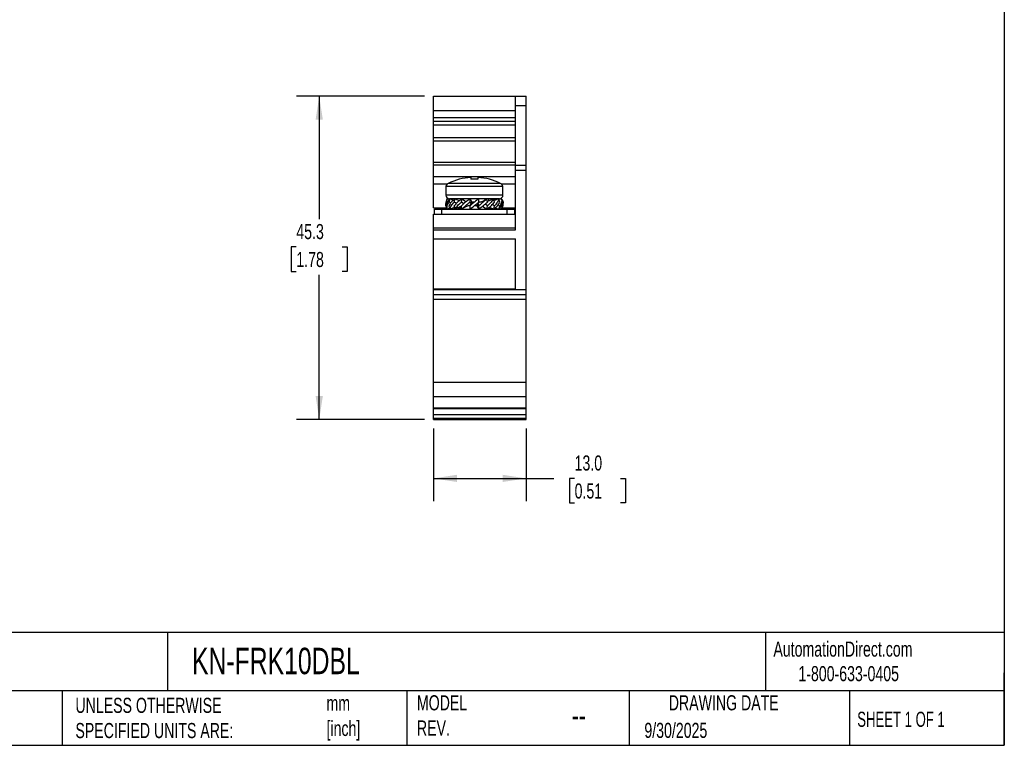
# Model space of a CAD drawing. Header units: millimetres. Extents: x 6 to 273, y 6 to 210.
# Tile 3 of 4: x 135 to 273, y 6 to 108. Entities that reach past the tile are written whole.
import ezdxf

# ---------------------------------------------------------------- set-up
doc = ezdxf.new("R2010")
doc.units = ezdxf.units.MM
doc.linetypes.add('SLD-Solid', pattern=[0])
doc.layers.add('DIMENSIONS', color=140, linetype='SLD-Solid', lineweight=25)
doc.layers.add('TEXT', color=140, linetype='SLD-Solid', lineweight=25)
doc.styles.add('SLDTEXTSTYLE0', font='TXT', dxfattribs={"width": 0.7})
doc.styles.add('SLDTEXTSTYLE1', font='TXT', dxfattribs={"width": 0.65})
doc.dimstyles.new('SLDDIMSTYLE0', dxfattribs={"dimtxt": 2.158008, "dimasz": 3.302, "dimexe": 0, "dimexo": 0.0625, "dimgap": 0.539502, "dimtad": 0, "dimtih": 1, "dimtoh": 1, "dimdec": 1, "dimrnd": 1e-09, "dimzin": 12, "dimdsep": 46, "dimtxsty": 'SLDTEXTSTYLE0', "dimsah": 1, "dimcen": 0.09, "dimadec": 0, "dimazin": 3, "dimtfac": 1, "dimtdec": 1, "dimtofl": 0, "dimtmove": 0, "dimatfit": 3, "dimfxl": 0, "dimfrac": 2, "dimtolj": 1, "dimtzin": 12, "dimarcsym": 0})
doc.dimstyles.new('SLDDIMSTYLE1', dxfattribs={"dimtxt": 2.158008, "dimasz": 3.302, "dimexe": 0, "dimexo": 0.0625, "dimgap": 0.539502, "dimtad": 0, "dimtih": 1, "dimtoh": 1, "dimdec": 1, "dimrnd": 1e-09, "dimzin": 4, "dimdsep": 46, "dimtxsty": 'SLDTEXTSTYLE0', "dimsah": 1, "dimcen": 0.09, "dimadec": 0, "dimazin": 1, "dimtfac": 1, "dimtdec": 1, "dimtofl": 0, "dimtmove": 0, "dimatfit": 3, "dimfxl": 0, "dimfrac": 2, "dimtolj": 1, "dimtzin": 12, "dimarcsym": 0})

# ---------------------------------------------------------------- blocks, each defined once
blk = doc.blocks.new('_D_1')
at = {"layer": 'DIMENSIONS'}
for p, q in [((193.04, 50.7), (193.04, 40.55)), ((206.04, 50.7), (206.04, 40.55)), ((193.04, 43.72), (206.04, 43.72)), ((206.04, 43.72), (209.91, 43.72)), ((212.83, 43.72), (212.11, 43.72)), ((212.11, 43.72), (212.11, 40.29)), ((219.25, 43.72), (219.97, 43.72)), ((219.97, 43.72), (219.97, 40.29)), ((212.11, 40.29), (212.83, 40.29)), ((219.97, 40.29), (219.25, 40.29))]:
    blk.add_line(p, q, dxfattribs=at)
for points in [[(193.04, 43.72), (196.34, 43.22), (196.34, 44.23)], [(206.04, 43.72), (202.74, 44.23), (202.74, 43.22)]]:
    blk.add_solid(points, dxfattribs=at)
at = {"layer": 'DIMENSIONS', "char_height": 2.117, "attachment_point": 1, "style": 'SLDTEXTSTYLE0'}
for s, insert in [('13.0', (212.83, 46.94)), ('0.51', (212.83, 43.02))]:
    blk.add_mtext(s, dxfattribs=dict(at, insert=insert))
blk = doc.blocks.new('_D_2')
at = {"layer": 'DIMENSIONS'}
for p, q in [((191.77, 97.24), (173.87, 97.24)), ((177.04, 97.24), (177.04, 80.04)), ((173.83, 76.13), (173.11, 76.13)), ((173.11, 76.13), (173.11, 72.7)), ((180.25, 76.13), (180.97, 76.13)), ((180.97, 76.13), (180.97, 72.7)), ((173.11, 72.7), (173.83, 72.7)), ((177.04, 51.97), (177.04, 72.22)), ((180.97, 72.7), (180.25, 72.7)), ((191.77, 51.97), (173.87, 51.97))]:
    blk.add_line(p, q, dxfattribs=at)
for points in [[(177.04, 97.24), (176.53, 93.94), (177.55, 93.94)], [(177.04, 51.97), (177.55, 55.27), (176.53, 55.27)]]:
    blk.add_solid(points, dxfattribs=at)
at = {"layer": 'DIMENSIONS', "char_height": 2.117, "attachment_point": 1, "style": 'SLDTEXTSTYLE0'}
for s, insert in [('45.3', (173.83, 79.34)), ('1.78', (173.83, 75.43))]:
    blk.add_mtext(s, dxfattribs=dict(at, insert=insert))

msp = doc.modelspace()

# ---------------------------------------------------------------- linework, layer by layer
for p, q in [((193.04, 95.24), (193.04, 97.24)), ((193.04, 97.24), (204.54, 97.24)), ((204.54, 97.24), (206.04, 97.24)), ((204.54, 95.93), (204.54, 97.24)), ((206.04, 95.93), (206.04, 97.24)), ((193.04, 95.24), (204.54, 95.24)), ((193.04, 94.24), (193.04, 95.24)), ((204.54, 95.93), (206.04, 95.93)), ((204.54, 87.57), (204.54, 95.93)), ((206.04, 87.57), (206.04, 95.93)), ((193.04, 94.24), (204.54, 94.24)), ((193.04, 93.74), (193.04, 94.24)), ((193.04, 93.74), (204.54, 93.74)), ((193.04, 93.24), (193.04, 93.74)), ((193.04, 93.24), (204.54, 93.24)), ((193.04, 91.45), (193.04, 93.24)), ((193.04, 91.45), (204.54, 91.45)), ((193.04, 91), (193.04, 91.45)), ((193.04, 91), (204.54, 91)), ((193.04, 88.01), (193.04, 91)), ((193.04, 88.01), (204.54, 88.01)), ((193.04, 87.65), (193.04, 88.01)), ((193.04, 87.65), (204.54, 87.65)), ((193.04, 85.99), (193.04, 87.65)), ((204.54, 86.89), (204.54, 87.57)), ((204.54, 87.57), (206.04, 87.57)), ((206.04, 86.89), (206.04, 87.57)), ((193.04, 85.99), (204.54, 85.99)), ((193.04, 84.93), (193.04, 85.99)), ((198.29, 85.85), (198.29, 85.64)), ((198.29, 85.61), (198.29, 85.64)), ((199.29, 85.85), (199.29, 85.64)), ((199.29, 85.64), (199.29, 85.61)), ((204.54, 86.89), (206.04, 86.89)), ((204.54, 78.51), (204.54, 86.89)), ((206.04, 70.15), (206.04, 86.89)), ((193.04, 81.63), (193.04, 84.93)), ((194.99, 84.93), (193.04, 84.93)), ((194.79, 84.58), (194.79, 83.39)), ((202.79, 84.58), (194.79, 84.58)), ((194.86, 84.69), (194.8, 84.69)), ((202.45, 85.03), (195.13, 85.03)), ((204.54, 84.93), (202.59, 84.93)), ((202.78, 84.69), (202.73, 84.69)), ((202.79, 83.39), (202.79, 84.58)), ((202.79, 83.39), (194.79, 83.39)), ((194.84, 82.41), (194.99, 82.89)), ((194.99, 82.89), (195.28, 82.79)), ((195.23, 82.41), (195.37, 82.89)), ((202.29, 82.89), (195.29, 82.89)), ((195.37, 82.89), (195.86, 82.7)), ((195.96, 82.41), (196.07, 82.89)), ((196.07, 82.89), (196.68, 82.61)), ((196.79, 82.89), (196.79, 82.69)), ((196.98, 82.41), (197.05, 82.89)), ((197.05, 82.89), (197.63, 82.46)), ((198.17, 82.41), (198.19, 82.89)), ((198.19, 82.89), (198.42, 82.41)), ((199.42, 82.41), (199.39, 82.89)), ((200.54, 82.89), (200.32, 82.73)), ((200.61, 82.41), (200.54, 82.89)), ((201.51, 82.89), (200.73, 82.53)), ((200.79, 82.55), (200.79, 82.89)), ((201.62, 82.41), (201.51, 82.89)), ((201.51, 82.89), (201.72, 82.7)), ((202.22, 82.89), (201.57, 82.65)), ((202.36, 82.41), (202.22, 82.89)), ((202.22, 82.89), (202.3, 82.79)), ((202.59, 82.89), (202.25, 82.77)), ((202.74, 82.41), (202.59, 82.89)), ((193.04, 81.63), (194.89, 81.63)), ((193.19, 80.73), (193.19, 81.43)), ((193.19, 81.43), (194.19, 81.43)), ((194.19, 81.43), (194.19, 80.73)), ((194.19, 81.43), (203.39, 81.43)), ((194.97, 82.37), (194.84, 82.41)), ((194.99, 81.43), (194.84, 81.91)), ((195.33, 81.54), (194.99, 81.43)), ((195.48, 82.32), (195.23, 82.41)), ((195.36, 81.43), (195.23, 81.91)), ((195.36, 81.43), (195.28, 81.53)), ((196.02, 81.66), (195.36, 81.43)), ((196.07, 81.43), (195.87, 81.61)), ((196.29, 82.26), (195.96, 82.41)), ((196.07, 81.43), (195.96, 81.91)), ((196.94, 81.82), (196.07, 81.43)), ((196.52, 81.63), (196.78, 81.63)), ((196.79, 81.63), (196.69, 81.71)), ((196.79, 81.75), (196.79, 81.43)), ((196.94, 81.82), (196.99, 81.84)), ((197.29, 82.19), (196.98, 82.41)), ((197.04, 81.43), (196.98, 81.91)), ((197.35, 81.65), (197.04, 81.43)), ((198.29, 82.15), (198.17, 82.41)), ((198.17, 81.91), (198.29, 82.15)), ((198.19, 81.43), (198.17, 81.91)), ((198.29, 82.15), (198.42, 82.41)), ((198.45, 82.41), (198.42, 82.41)), ((198.79, 81.92), (198.8, 81.92)), ((199.13, 81.91), (199.15, 81.91)), ((199.15, 81.91), (199.39, 81.43)), ((199.15, 81.91), (199.18, 81.91)), ((199.18, 81.91), (199.3, 82.15)), ((199.3, 82.15), (199.42, 82.41)), ((199.42, 81.91), (199.3, 82.15)), ((199.39, 81.43), (199.42, 81.91)), ((199.48, 82.42), (199.42, 82.42)), ((199.94, 81.85), (200.54, 81.43)), ((200.61, 81.91), (200.29, 82.13)), ((200.54, 81.43), (200.61, 81.91)), ((200.73, 82.53), (200.6, 82.48)), ((200.79, 82.42), (200.79, 82.42)), ((200.79, 81.43), (200.79, 81.63)), ((200.8, 81.63), (201.06, 81.63)), ((200.89, 81.71), (201.51, 81.43)), ((201.62, 81.91), (201.29, 82.06)), ((201.51, 81.43), (201.62, 81.91)), ((201.71, 81.61), (202.22, 81.43)), ((202.36, 81.91), (202.1, 82)), ((202.22, 81.43), (202.36, 81.91)), ((202.3, 81.53), (202.59, 81.43)), ((202.59, 81.43), (202.74, 81.91)), ((202.74, 81.91), (202.61, 81.95)), ((202.69, 81.63), (204.54, 81.63)), ((203.39, 80.73), (203.39, 81.43)), ((203.39, 81.43), (204.39, 81.43)), ((204.39, 81.43), (204.39, 80.73)), ((193.04, 80.73), (204.54, 80.73)), ((193.04, 78.81), (193.04, 80.73)), ((193.04, 78.81), (204.54, 78.81)), ((193.04, 78.51), (193.04, 78.81)), ((193.04, 77.28), (193.04, 78.51)), ((193.04, 78.51), (204.54, 78.51)), ((193.04, 77.28), (204.54, 77.28)), ((193.04, 70.28), (193.04, 77.28)), ((204.54, 70.15), (204.54, 77.28)), ((193.04, 70.28), (204.54, 70.28)), ((193.04, 70.15), (193.04, 70.28)), ((193.04, 70.15), (204.54, 70.15)), ((193.04, 69.49), (193.04, 70.15)), ((193.04, 69.49), (206.04, 69.49)), ((193.04, 68.83), (193.04, 69.49)), ((204.54, 70.15), (206.04, 70.15)), ((206.04, 69.49), (206.04, 70.15)), ((206.04, 68.83), (206.04, 69.49)), ((193.04, 68.83), (206.04, 68.83)), ((193.04, 57.19), (193.04, 68.83)), ((206.04, 57.19), (206.04, 68.83)), ((193.04, 57.19), (206.04, 57.19)), ((193.04, 55.19), (193.04, 57.19)), ((206.04, 55.19), (206.04, 57.19)), ((193.04, 55.19), (206.04, 55.19)), ((193.04, 53.62), (193.04, 55.19)), ((206.04, 53.62), (206.04, 55.19)), ((193.04, 53.62), (206.04, 53.62)), ((193.04, 53.51), (193.04, 53.62)), ((193.04, 53.51), (206.04, 53.51)), ((193.04, 52.67), (193.04, 53.51)), ((193.04, 52.67), (206.04, 52.67)), ((193.04, 52.16), (193.04, 52.67)), ((206.04, 53.51), (206.04, 53.62)), ((206.04, 52.67), (206.04, 53.51)), ((206.04, 52.16), (206.04, 52.67)), ((193.04, 52.16), (206.04, 52.16)), ((193.04, 51.97), (193.04, 52.16)), ((193.04, 51.97), (206.04, 51.97)), ((206.04, 51.97), (206.04, 52.16))]:
    msp.add_line(p, q)
for centre, radius, start, end in [((198.79, 77.39), 8.48, 93.3822, 115.5965), ((198.79, 76.41), 9.21, 86.8973, 93.1027), ((198.79, 77.39), 8.48, 64.4035, 86.6178), ((195.29, 84.58), 0.5, 167.7308, 180), ((202.29, 84.58), 0.5, 360, 12.2692), ((195.29, 83.39), 0.5, 180, 270), ((202.29, 83.39), 0.5, 270, 0)]:
    msp.add_arc(centre, radius, start, end)
for points in [[(195.13, 85.03), (194.99, 84.96), (194.89, 84.84), (194.86, 84.69)], [(202.73, 84.69), (202.69, 84.84), (202.59, 84.96), (202.45, 85.03)]]:
    msp.add_open_spline(points, degree=3)
for points, knots in [([(194.99, 82.89), (194.95, 82.8), (194.85, 82.62), (194.77, 82.39), (194.79, 82.24), (194.79, 82.18)], [0, 0, 0, 0, 0.389808, 0.771543, 1, 1, 1, 1]), ([(195.37, 82.89), (195.22, 82.73), (194.93, 82.41), (194.87, 82.08), (194.84, 81.91)], [0, 0, 0, 0, 0.496977, 1, 1, 1, 1]), ([(196.07, 82.89), (195.88, 82.73), (195.5, 82.41), (195.32, 82.08), (195.23, 81.91)], [0, 0, 0, 0, 0.496977, 1, 1, 1, 1]), ([(197.05, 82.89), (196.83, 82.73), (196.4, 82.41), (196.11, 82.08), (195.96, 81.91)], [0, 0, 0, 0, 0.496977, 1, 1, 1, 1]), ([(198.19, 82.89), (197.97, 82.73), (197.54, 82.41), (197.16, 82.08), (196.98, 81.91)], [0, 0, 0, 0, 0.496977, 1, 1, 1, 1]), ([(199.39, 82.89), (199.19, 82.73), (198.79, 82.41), (198.38, 82.08), (198.17, 81.91)], [0, 0, 0, 0, 0.496977, 1, 1, 1, 1]), ([(200.54, 82.89), (200.37, 82.73), (200.05, 82.41), (199.63, 82.08), (199.42, 81.91)], [0, 0, 0, 0, 0.496977, 1, 1, 1, 1]), ([(201.51, 82.89), (201.4, 82.73), (201.18, 82.41), (200.8, 82.08), (200.61, 81.91)], [0, 0, 0, 0, 0.496977, 1, 1, 1, 1]), ([(202.22, 82.89), (202.17, 82.73), (202.08, 82.41), (201.77, 82.08), (201.62, 81.91)], [0, 0, 0, 0, 0.496977, 1, 1, 1, 1]), ([(202.59, 82.89), (202.61, 82.73), (202.66, 82.41), (202.46, 82.08), (202.36, 81.91)], [0, 0, 0, 0, 0.496977, 1, 1, 1, 1]), ([(202.59, 82.89), (202.68, 82.73), (202.86, 82.41), (202.78, 82.08), (202.74, 81.91)], [0, 0, 0, 0, 0.496977, 1, 1, 1, 1]), ([(194.99, 81.43), (194.9, 81.6), (194.72, 81.94), (194.8, 82.25), (194.84, 82.41)], [0, 0, 0, 0, 0.503023, 1, 1, 1, 1]), ([(194.99, 81.43), (194.97, 81.6), (194.93, 81.94), (195.13, 82.25), (195.23, 82.41)], [0, 0, 0, 0, 0.503023, 1, 1, 1, 1]), ([(195.36, 81.43), (195.41, 81.6), (195.52, 81.94), (195.81, 82.25), (195.96, 82.41)], [0, 0, 0, 0, 0.503023, 1, 1, 1, 1]), ([(196.07, 81.43), (196.19, 81.6), (196.42, 81.94), (196.79, 82.25), (196.98, 82.41)], [0, 0, 0, 0, 0.503023, 1, 1, 1, 1]), ([(197.04, 81.43), (197.22, 81.6), (197.56, 81.94), (197.96, 82.25), (198.17, 82.41)], [0, 0, 0, 0, 0.503023, 1, 1, 1, 1]), ([(197.35, 81.65), (197.47, 81.72), (197.65, 81.83), (197.88, 81.91), (197.98, 81.92), (198.03, 81.92)], [0, 0, 0, 0, 0.527861, 0.76489, 1, 1, 1, 1]), ([(198, 81.92), (198.01, 81.92), (198.06, 81.92), (198.12, 81.92), (198.17, 81.92)], [0, 0, 0, 0, 0.197018, 1, 1, 1, 1]), ([(198.03, 81.92), (198.05, 81.92), (198.09, 81.92), (198.14, 81.92), (198.17, 81.92)], [0, 0, 0, 0, 0.385274, 1, 1, 1, 1]), ([(198.19, 81.43), (198.4, 81.6), (198.82, 81.94), (199.22, 82.25), (199.42, 82.41)], [0, 0, 0, 0, 0.503023, 1, 1, 1, 1]), ([(198.81, 82.42), (198.79, 82.42), (198.71, 82.42), (198.58, 82.42), (198.47, 82.41), (198.42, 82.41)], [0, 0, 0, 0, 0.12789, 0.548123, 1, 1, 1, 1]), ([(198.8, 81.92), (198.83, 81.92), (198.94, 81.92), (199.05, 81.91), (199.13, 81.91)], [0, 0, 0, 0, 0.3358644, 1, 1, 1, 1]), ([(198.81, 81.92), (198.82, 81.92), (198.89, 81.92), (199.02, 81.92), (199.13, 81.91), (199.18, 81.91)], [0, 0, 0, 0, 0.135397, 0.563082, 1, 1, 1, 1]), ([(199.39, 81.43), (199.62, 81.6), (200.07, 81.94), (200.43, 82.25), (200.61, 82.41)], [0, 0, 0, 0, 0.503023, 1, 1, 1, 1]), ([(199.58, 82.42), (199.56, 82.42), (199.51, 82.42), (199.45, 82.42), (199.42, 82.42)], [0, 0, 0, 0, 0.340995, 1, 1, 1, 1]), ([(200.32, 82.73), (200.25, 82.68), (200.13, 82.59), (199.93, 82.5), (199.75, 82.43), (199.64, 82.42), (199.58, 82.42)], [0, 0, 0, 0, 0.245591, 0.486362, 0.733106, 1, 1, 1, 1]), ([(200.54, 81.43), (200.76, 81.6), (201.2, 81.94), (201.48, 82.25), (201.62, 82.41)], [0, 0, 0, 0, 0.503023, 1, 1, 1, 1]), ([(200.79, 82.69), (200.83, 82.67), (200.87, 82.64), (200.9, 82.61), (200.91, 82.61)], [0, 0, 0, 0, 0.845038, 1, 1, 1, 1]), ([(201.51, 81.43), (201.71, 81.6), (202.1, 81.94), (202.27, 82.25), (202.36, 82.41)], [0, 0, 0, 0, 0.503023, 1, 1, 1, 1]), ([(202.22, 81.43), (202.37, 81.6), (202.67, 81.94), (202.72, 82.25), (202.74, 82.41)], [0, 0, 0, 0, 0.503023, 1, 1, 1, 1]), ([(202.59, 81.43), (202.64, 81.53), (202.74, 81.71), (202.82, 81.96), (202.8, 82.12), (202.79, 82.18)], [0, 0, 0, 0, 0.381501, 0.745645, 1, 1, 1, 1])]:
    msp.add_open_spline(points, degree=3, knots=knots)
at = {"layer": 'TEXT'}
for p, q in [((273.05, 209.55), (273.05, 6.35)), ((273.05, 22.13), (6.35, 22.13)), ((155.76, 22.13), (155.76, 13.97)), ((239.58, 22.13), (239.58, 13.97)), ((273.05, 6.35), (273.05, 16.51)), ((273.05, 13.97), (6.35, 13.97)), ((141, 13.97), (141, 6.35)), ((189.3, 13.97), (189.3, 6.35)), ((220.47, 13.97), (220.47, 6.35)), ((251.35, 13.97), (251.35, 6.35)), ((6.35, 6.35), (273.05, 6.35))]:
    msp.add_line(p, q, dxfattribs=at)

# ---------------------------------------------------------------- texts
for s, insert, char_height, attachment_point, style in [('AutomationDirect.com', (240.69, 20.88), 2.1167, 1, 'SLDTEXTSTYLE0'), ('KN-FRK10DBL', (159.21, 20.01), 3.7042, 1, 'SLDTEXTSTYLE0'), ('1-800-633-0405', (244.19, 17.44), 2.1167, 1, 'SLDTEXTSTYLE0'), ('UNLESS OTHERWISE ^JSPECIFIED UNITS ARE:', (142.87, 13), 2.1167, 1, 'SLDTEXTSTYLE0'), ('mm^J[inch]', (178.06, 13.3), 2.117, 1, 'SLDTEXTSTYLE0'), ('MODEL ^JREV.', (190.73, 13.36), 2.1167, 1, 'SLDTEXTSTYLE0'), ('DRAWING DATE', (233.73, 13.36), 2.1167, 2, 'SLDTEXTSTYLE0'), ('SHEET 1 OF 1', (252.44, 11.05), 2.1167, 1, 'SLDTEXTSTYLE1'), ('--', (212.43, 12.11), 3.175, 1, 'SLDTEXTSTYLE0'), ('9/30/2025', (222.61, 9.5), 2.117, 1, 'SLDTEXTSTYLE0')]:
    msp.add_mtext(s, dxfattribs=dict(at, insert=insert, char_height=char_height, attachment_point=attachment_point, style=style))

# ---------------------------------------------------------------- dimensions: what is measured, and where the dimension line sits
at = {"layer": 'DIMENSIONS'}
for base, p2, angle, dimstyle, picture, middle in [((177.04, 97.24), (193.04, 97.24), 90, 'SLDDIMSTYLE0', '_D_2', (177.04, 76.13)), ((206.04, 43.72), (206.04, 51.97), 360, 'SLDDIMSTYLE1', '_D_1', (216.04, 43.72))]:
    dim = msp.add_linear_dim(base=base, p1=(193.04, 51.97), p2=p2, angle=angle, dimstyle=dimstyle, dxfattribs=at)
    dim.commit()
    dim.dimension.update_dxf_attribs({"geometry": picture, "text_midpoint": middle, "dimtype": 160})

doc.saveas('drawing.dxf')
